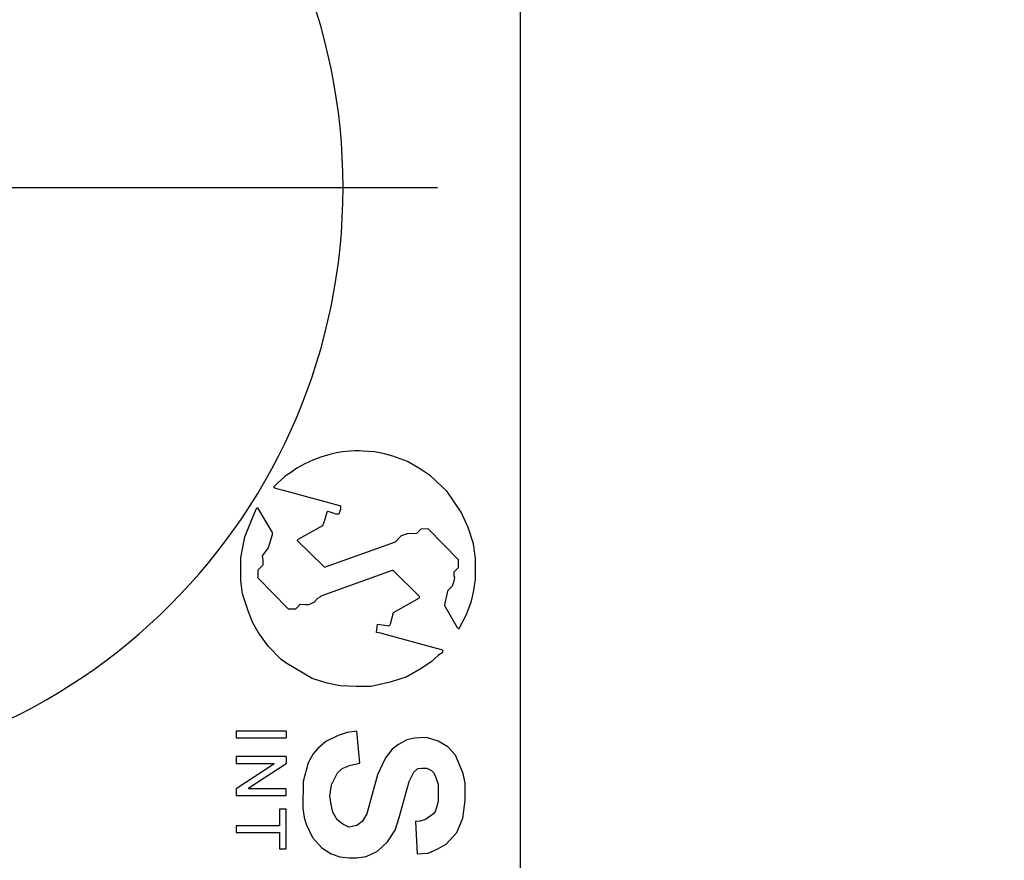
# Model space of a CAD drawing. Header units: millimetres. Extents: x 6 to 273, y 6 to 210.
# Tile 7 of 16: x 150 to 167, y 87 to 102. Entities that reach past the tile are written whole.
import ezdxf

# ---------------------------------------------------------------- set-up
doc = ezdxf.new("R2010")
doc.units = ezdxf.units.MM
doc.linetypes.add('CENTERX2', pattern=[20.32, 12.7, -2.54, 2.54, -2.54])
doc.layers.add('CENTER', color=40, linetype='CENTERX2')
doc.layers.add('DIMENSIONS', color=140, linetype='Continuous', lineweight=25)
doc.styles.add('SLDTEXTSTYLE0', font='TXT', dxfattribs={"width": 0.7})
doc.dimstyles.new('SLDDIMSTYLE3', dxfattribs={"dimtxt": 2.158008, "dimasz": 3.302, "dimexe": 0, "dimexo": 0.0625, "dimgap": 0.539502, "dimtad": 0, "dimtih": 1, "dimtoh": 1, "dimlfac": 1.5, "dimrnd": 1e-09, "dimzin": 12, "dimdsep": 46, "dimtxsty": 'SLDTEXTSTYLE0', "dimsah": 1, "dimcen": 0, "dimadec": 0, "dimazin": 3, "dimtfac": 1, "dimtofl": 0, "dimtmove": 0, "dimatfit": 3, "dimfxl": 0, "dimfrac": 2, "dimtolj": 1, "dimtzin": 12, "dimarcsym": 0})

# ---------------------------------------------------------------- blocks, each defined once
blk = doc.blocks.new('_D_3')
at = {"layer": 'DIMENSIONS'}
for p, q in [((174.205, 120.757), (173.481, 120.757)), ((173.481, 120.757), (173.481, 117.328)), ((180.618, 120.757), (181.343, 120.757)), ((181.343, 120.757), (181.343, 117.328)), ((173.481, 117.328), (174.205, 117.328)), ((181.343, 117.328), (180.618, 117.328)), ((150.274, 108.417), (154.6, 115.909)), ((154.6, 115.909), (168.614, 115.909))]:
    blk.add_line(p, q, dxfattribs=at)
blk.add_solid([(150.274, 108.417), (152.365, 111.022), (151.485, 111.53)], dxfattribs=at)
at = {"layer": 'DIMENSIONS', "char_height": 2.1167, "attachment_point": 1, "style": 'SLDTEXTSTYLE0'}
for s, insert in [('%%c', (172.576, 123.969)), ('31.8', (175.834, 123.969)), ('1.25', (174.205, 120.056)), ('THROUGH', (170.201, 116.143)), ('FLANGE', (171.808, 112.713))]:
    blk.add_mtext(s, dxfattribs=dict(at, insert=insert))
blk = doc.blocks.new('SW_CENTERMARKSYMBOL_0')
at = {"layer": 'CENTER', "color": 0}
blk.add_line((3.387, 0), (12.277, 0), dxfattribs=at)

msp = doc.modelspace()

# ---------------------------------------------------------------- linework, layer by layer
for p, q in [((158.740781, 106.659651), (158.740781, 55.859651)), ((155.692905, 94.523108), (155.557277, 94.508773)), ((155.774502, 94.530826), (155.692905, 94.523108)), ((155.852792, 94.529724), (155.774502, 94.530826)), ((155.922084, 94.521135), (155.852792, 94.529724)), ((156.127282, 94.508985), (155.922084, 94.521135)), ((155.03337, 94.365658), (154.878966, 94.293116)), ((155.182519, 94.42294), (155.03337, 94.365658)), ((155.328425, 94.461848), (155.182519, 94.42294)), ((155.449215, 94.493336), (155.328425, 94.461848)), ((155.557277, 94.508773), (155.449215, 94.493336)), ((156.31088, 94.472536), (156.127282, 94.508985)), ((156.458641, 94.435798), (156.31088, 94.472536)), ((156.724462, 94.336632), (156.458641, 94.435798)), ((154.738571, 94.217813), (154.640294, 94.148892)), ((154.878966, 94.293116), (154.738571, 94.217813)), ((156.953096, 94.201655), (156.724462, 94.336632)), ((157.133715, 94.081439), (156.953096, 94.201655)), ((154.525425, 94.074866), (154.383754, 93.943404)), ((154.640294, 94.148892), (154.525425, 94.074866)), ((157.434393, 93.799046), (157.133715, 94.081439)), ((154.383754, 93.943404), (154.318387, 93.87789)), ((154.318387, 93.87789), (154.329681, 93.869202)), ((154.329681, 93.869202), (154.355743, 93.857909)), ((154.355743, 93.857909), (154.396574, 93.85009)), ((154.396574, 93.85009), (154.488662, 93.823159)), ((154.488662, 93.823159), (154.62158, 93.78754)), ((154.62158, 93.78754), (155.501578, 93.54846)), ((157.687104, 93.429643), (157.434393, 93.799046)), ((153.970698, 93.39607), (154.017273, 93.503551)), ((154.017273, 93.503551), (154.030434, 93.503551)), ((154.030434, 93.503551), (154.295433, 93.062575)), ((155.501578, 93.54846), (155.519724, 93.543149)), ((155.517062, 93.478594), (155.505083, 93.446649)), ((155.521055, 93.528508), (155.517062, 93.478594)), ((155.519724, 93.543149), (155.521055, 93.528508)), ((153.802036, 92.986754), (153.970698, 93.39607)), ((155.254183, 93.362794), (155.231556, 93.278939)), ((155.276811, 93.429346), (155.254183, 93.362794)), ((155.284132, 93.439329), (155.276811, 93.429346)), ((155.318738, 93.432008), (155.284132, 93.439329)), ((155.442524, 93.392743), (155.318738, 93.432008)), ((155.491773, 93.395405), (155.442524, 93.392743)), ((155.505083, 93.446649), (155.491773, 93.395405)), ((157.81269, 93.152665), (157.687104, 93.429643)), ((155.194898, 93.183061), (154.763523, 92.942089)), ((155.231556, 93.278939), (155.194898, 93.183061)), ((156.960387, 93.123403), (156.880661, 93.043677)), ((157.091111, 93.127289), (156.960387, 93.123403)), ((157.637893, 92.573915), (157.091111, 93.127289)), ((157.90731, 92.858483), (157.81269, 93.152665)), ((153.729426, 92.60757), (153.802036, 92.986754)), ((154.295433, 93.021684), (154.221769, 92.788809)), ((154.295433, 93.062575), (154.295433, 93.021684)), ((154.763523, 92.942089), (154.743797, 92.919545)), ((156.608493, 93.002439), (156.504024, 92.895222)), ((156.715711, 93.040928), (156.608493, 93.002439)), ((156.880661, 93.043677), (156.715711, 93.040928)), ((154.221769, 92.788809), (154.11699, 92.645928)), ((154.743797, 92.919545), (155.212522, 92.458334)), ((155.23037, 92.444244), (156.504024, 92.895222)), ((157.940913, 92.59779), (157.90731, 92.858483)), ((153.729426, 92.199373), (153.729426, 92.60757)), ((154.11699, 92.645928), (154.123964, 92.569213)), ((157.944409, 92.422973), (157.940913, 92.59779)), ((154.123964, 92.478882), (154.033955, 92.389945)), ((154.123964, 92.569213), (154.123964, 92.478882)), ((155.212522, 92.458334), (155.23037, 92.444244)), ((157.558043, 92.360219), (157.639646, 92.43568)), ((157.639646, 92.43568), (157.637893, 92.573915)), ((157.940913, 92.227178), (157.944409, 92.422973)), ((154.033955, 92.389945), (154.033955, 92.253127)), ((154.033955, 92.253127), (154.58286, 91.697605)), ((156.44409, 92.380884), (155.167871, 91.922754)), ((156.467419, 92.380884), (156.44409, 92.380884)), ((156.939009, 91.913794), (156.467419, 92.380884)), ((157.557165, 92.27686), (157.558043, 92.360219)), ((157.568502, 92.267331), (157.557165, 92.27686)), ((157.56733, 92.219292), (157.568502, 92.267331)), ((157.912942, 92.022643), (157.940913, 92.227178)), ((153.762911, 91.964979), (153.729426, 92.199373)), ((157.452428, 92.028251), (157.531399, 92.107982)), ((157.531399, 92.107982), (157.554833, 92.179455)), ((157.554833, 92.179455), (157.56733, 92.219292)), ((153.86697, 91.641449), (153.762911, 91.964979)), ((155.049611, 91.812746), (155.115121, 91.883715)), ((155.115121, 91.883715), (155.154057, 91.908807)), ((155.154057, 91.908807), (155.167871, 91.922754)), ((156.47141, 91.628514), (156.939009, 91.895324)), ((156.939009, 91.895324), (156.939009, 91.913794)), ((157.396332, 91.799336), (157.452428, 92.028251)), ((157.86749, 91.830344), (157.912942, 92.022643)), ((154.58286, 91.697605), (154.719534, 91.697605)), ((154.719534, 91.697605), (154.794255, 91.778553)), ((154.794255, 91.778553), (154.88867, 91.774851)), ((154.88867, 91.774851), (154.95094, 91.774851)), ((154.95094, 91.774851), (155.049611, 91.812746)), ((157.394412, 91.750365), (157.396332, 91.799336)), ((157.620363, 91.354372), (157.394412, 91.750365)), ((157.773089, 91.580356), (157.86749, 91.830344)), ((153.948876, 91.444912), (153.86697, 91.641449)), ((156.41677, 91.426024), (156.47141, 91.628514)), ((157.652465, 91.351346), (157.773089, 91.580356)), ((154.044212, 91.277832), (153.948876, 91.444912)), ((156.168121, 91.270137), (156.186433, 91.417874)), ((156.186433, 91.417874), (156.40055, 91.388593)), ((156.40055, 91.388593), (156.41677, 91.426024)), ((157.645956, 91.330749), (157.620363, 91.354372)), ((157.645956, 91.330749), (157.652465, 91.351346)), ((154.221769, 91.024648), (154.044212, 91.277832)), ((156.235913, 91.255796), (156.168121, 91.270137)), ((157.334264, 90.959416), (156.235913, 91.255796)), ((154.454589, 90.789021), (154.221769, 91.024648)), ((157.270391, 90.859423), (157.14412, 90.742656)), ((157.349383, 90.91482), (157.270391, 90.859423)), ((157.364502, 90.946312), (157.334264, 90.959416)), ((157.349383, 90.91482), (157.364502, 90.946312)), ((154.555121, 90.715298), (154.454589, 90.789021)), ((155.013802, 90.44451), (154.555121, 90.715298)), ((157.14412, 90.742656), (156.981117, 90.628343)), ((156.711591, 90.474552), (156.40866, 90.377118)), ((156.981117, 90.628343), (156.711591, 90.474552)), ((155.280471, 90.360156), (155.013802, 90.44451)), ((155.511073, 90.315998), (155.280471, 90.360156)), ((155.805981, 90.304433), (155.511073, 90.315998)), ((156.070209, 90.304433), (155.805981, 90.304433)), ((156.40866, 90.377118), (156.070209, 90.304433)), ((154.54659, 89.499842), (153.649715, 89.499842)), ((153.649715, 89.499842), (153.649715, 89.378931)), ((154.54659, 89.499842), (154.54659, 89.378931)), ((155.479081, 89.423169), (155.254183, 89.317508)), ((155.639372, 89.474725), (155.479081, 89.423169)), ((155.815191, 89.499842), (155.639372, 89.474725)), ((155.867197, 88.927772), (155.815191, 89.499842)), ((153.649715, 89.378931), (154.54659, 89.378931)), ((155.254183, 89.317508), (155.115121, 89.188913)), ((156.560125, 89.261995), (156.44409, 89.18062)), ((156.711591, 89.348421), (156.560125, 89.261995)), ((156.846354, 89.377362), (156.711591, 89.348421)), ((157.062619, 89.389052), (156.846354, 89.377362)), ((157.270391, 89.323329), (157.062619, 89.389052)), ((157.443569, 89.221091), (157.270391, 89.323329)), ((157.581212, 89.072245), (157.443569, 89.221091)), ((154.54659, 89.0466), (153.649715, 89.0466)), ((153.649715, 89.0466), (153.649715, 88.923647)), ((154.54659, 89.0466), (154.54659, 88.923647)), ((155.027417, 89.0939), (154.94222, 88.93215)), ((155.115121, 89.188913), (155.027417, 89.0939)), ((156.44409, 89.18062), (156.32665, 89.020474)), ((157.71978, 88.739745), (157.581212, 89.072245)), ((153.649715, 88.923647), (154.323928, 88.923647)), ((154.323928, 88.909283), (153.649715, 88.469018)), ((153.877491, 88.482266), (154.54659, 88.923647)), ((154.323928, 88.923647), (154.323928, 88.909283)), ((154.94222, 88.93215), (154.852452, 88.599478)), ((155.550347, 88.829405), (155.700459, 88.891964)), ((155.700459, 88.891964), (155.867197, 88.927772)), ((156.32665, 89.020474), (156.181506, 88.718141)), ((155.355764, 88.541001), (155.467149, 88.75247)), ((155.467149, 88.75247), (155.550347, 88.829405)), ((156.181506, 88.718141), (155.993169, 88.020187)), ((156.749281, 88.599478), (156.836438, 88.764951)), ((156.836438, 88.764951), (156.906139, 88.829405)), ((156.906139, 88.829405), (156.981117, 88.840117)), ((156.981117, 88.840117), (157.070152, 88.840117)), ((157.070152, 88.840117), (157.151673, 88.797178)), ((157.151673, 88.797178), (157.193016, 88.75247)), ((157.193016, 88.75247), (157.23884, 88.654933)), ((157.756208, 88.570122), (157.71978, 88.739745)), ((154.852452, 88.599478), (154.840792, 88.121457)), ((155.328425, 88.341086), (155.355764, 88.541001)), ((156.574126, 87.950374), (156.749281, 88.599478)), ((157.23884, 88.654933), (157.272979, 88.548793)), ((157.272979, 88.548793), (157.272979, 88.241938)), ((157.756208, 88.255943), (157.756208, 88.570122)), ((153.649715, 88.469018), (153.649715, 88.346326)), ((153.649715, 88.346326), (154.54659, 88.346326)), ((153.877491, 88.469018), (153.877491, 88.482266)), ((154.54659, 88.469018), (153.877491, 88.469018)), ((154.54659, 88.346326), (154.54659, 88.469018)), ((155.350459, 88.186853), (155.328425, 88.341086)), ((155.380631, 88.046357), (155.350459, 88.186853)), ((157.272979, 88.241938), (157.249628, 88.1554)), ((157.712777, 87.938356), (157.756208, 88.255943)), ((154.54659, 88.099475), (154.423831, 88.099475)), ((154.423831, 88.099475), (154.423831, 87.805562)), ((154.54659, 87.388783), (154.54659, 88.099475)), ((154.840792, 88.121457), (154.865233, 87.950374)), ((155.45718, 87.909325), (155.380631, 88.046357)), ((155.993169, 88.020187), (155.91074, 87.880562)), ((157.18822, 88.020187), (157.043406, 87.918628)), ((157.223735, 88.073547), (157.18822, 88.020187)), ((157.249628, 88.1554), (157.223735, 88.073547)), ((154.865233, 87.950374), (154.903013, 87.832913)), ((154.903013, 87.832913), (155.016084, 87.592243)), ((155.561378, 87.832913), (155.45718, 87.909325)), ((155.669264, 87.781119), (155.561378, 87.832913)), ((155.812941, 87.811975), (155.669264, 87.781119)), ((155.91074, 87.880562), (155.812941, 87.811975)), ((156.502108, 87.722704), (156.574126, 87.950374)), ((156.943628, 87.886536), (156.864907, 87.880562)), ((156.864907, 87.880562), (156.896076, 87.303924)), ((157.043406, 87.918628), (156.943628, 87.886536)), ((157.608624, 87.685594), (157.712777, 87.938356)), ((154.423831, 87.805562), (153.649715, 87.805562)), ((153.649715, 87.805562), (153.649715, 87.683171)), ((153.649715, 87.683171), (154.423831, 87.683171)), ((154.423831, 87.683171), (154.423831, 87.388783)), ((156.364868, 87.516508), (156.502108, 87.722704)), ((157.416059, 87.476982), (157.608624, 87.685594)), ((155.016084, 87.592243), (155.184652, 87.409954)), ((156.181506, 87.346947), (156.364868, 87.516508)), ((157.239946, 87.376493), (157.416059, 87.476982)), ((154.423831, 87.388783), (154.54659, 87.388783)), ((155.184652, 87.409954), (155.350459, 87.299596)), ((155.350459, 87.299596), (155.509279, 87.249358)), ((155.980192, 87.252367), (156.181506, 87.346947)), ((156.896076, 87.303924), (157.091111, 87.314466)), ((157.091111, 87.314466), (157.239946, 87.376493)), ((155.509279, 87.249358), (155.669264, 87.227479)), ((155.669264, 87.227479), (155.805981, 87.227479)), ((155.805981, 87.227479), (155.980192, 87.252367))]:
    msp.add_line(p, q)
for start, end in [(0, 180), (180, 0)]:
    msp.add_arc((144.982448, 99.251317), 10.583333, start, end)

# ---------------------------------------------------------------- block references
at = {"layer": 'CENTER'}
msp.add_blockref('SW_CENTERMARKSYMBOL_0', (144.982448, 99.251317), dxfattribs=at)

# ---------------------------------------------------------------- dimensions: what is measured, and where the dimension line sits
at = {"layer": 'DIMENSIONS'}
dim = msp.add_diameter_dim_2p(p1=(139.690781, 90.085882), p2=(150.274115, 108.416753), text='<>\\PTHROUGH\\PFLANGE', dimstyle='SLDDIMSTYLE3', dxfattribs=at)
dim.commit()
dim.dimension.update_dxf_attribs({"geometry": '_D_3', "text_midpoint": (177.411576, 117.023723), "dimtype": 163})

doc.saveas('drawing.dxf')
